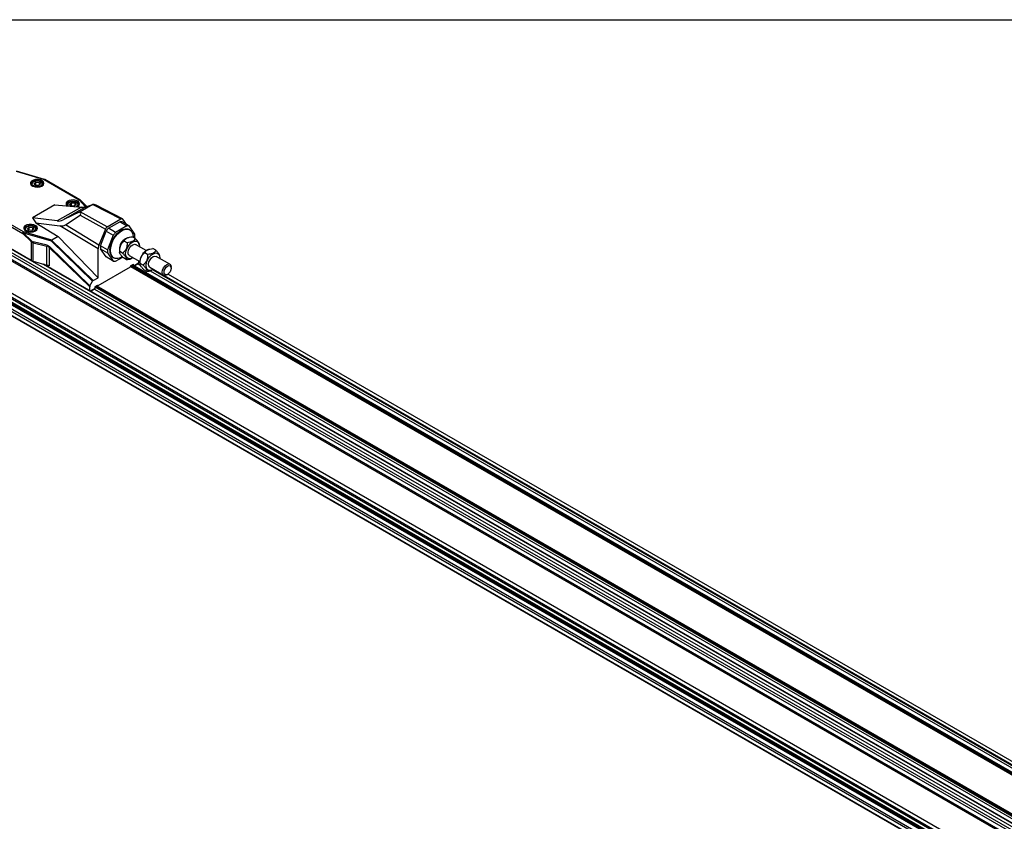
# Model space of a CAD drawing. Header units: millimetres. Extents: x 16 to 683, y 16 to 524.
# Tile 7 of 11: x 395 to 510, y 430 to 524. Entities that reach past the tile are written whole.
import ezdxf

# ---------------------------------------------------------------- set-up
doc = ezdxf.new("R2010")
doc.units = ezdxf.units.MM
doc.header["$LTSCALE"] = 2.5
doc.layers.add('TEXT', color=140, linetype='Continuous', lineweight=25)

msp = doc.modelspace()

# ---------------------------------------------------------------- linework, layer by layer
for p, q in [((394.498, 506.187), (397.777, 505.225)), ((397.818, 505.246), (394.557, 506.203)), ((381.202, 504.457), (666.125, 339.975)), ((396.285, 504.651), (396.285, 504.632)), ((396.545, 504.963), (396.483, 504.927)), ((396.59, 504.747), (396.81, 504.921)), ((396.741, 504.549), (396.59, 504.747)), ((397.112, 504.526), (396.741, 504.549)), ((396.81, 504.921), (397.181, 504.898)), ((396.81, 504.545), (396.81, 504.921)), ((397.332, 504.7), (397.112, 504.526)), ((397.181, 504.898), (397.332, 504.7)), ((397.181, 504.898), (397.181, 504.581)), ((397.439, 504.927), (397.377, 504.963)), ((397.637, 504.632), (397.637, 504.651)), ((397.777, 505.225), (401.864, 502.866)), ((401.937, 502.873), (397.85, 505.232)), ((381.082, 504.148), (666.005, 339.666)), ((381.082, 503.824), (666.005, 339.341)), ((381.082, 503.175), (666.005, 338.693)), ((381.155, 503.782), (666.036, 339.323)), ((381.155, 503.301), (666.036, 338.843)), ((399.031, 502.263), (396.418, 500.755)), ((399.031, 502.263), (402.132, 502.021)), ((402.132, 502.021), (399.31, 500.392)), ((402.618, 502.048), (399.982, 500.526)), ((400.444, 502.25), (400.444, 502.231)), ((400.704, 502.562), (400.642, 502.526)), ((400.749, 502.345), (400.969, 502.519)), ((400.9, 502.148), (400.749, 502.345)), ((401.272, 502.125), (400.9, 502.148)), ((400.969, 502.519), (401.341, 502.496)), ((400.969, 502.144), (400.969, 502.519)), ((401.492, 502.299), (401.272, 502.125)), ((401.341, 502.496), (401.492, 502.299)), ((401.341, 502.496), (401.341, 502.18)), ((401.599, 502.526), (401.536, 502.562)), ((401.797, 502.231), (401.797, 502.25)), ((401.864, 502.866), (402.591, 502.04)), ((402.659, 502.062), (401.961, 502.855)), ((402.744, 502.091), (401.961, 502.855)), ((402.745, 502.091), (401.966, 502.851)), ((403.439, 502.323), (401.966, 501.473)), ((402.618, 502.048), (403.458, 502.334)), ((403.439, 502.323), (406.735, 500.625)), ((406.906, 500.645), (403.855, 502.218)), ((391.184, 501.299), (395.271, 498.94)), ((395.375, 499.12), (391.288, 501.479)), ((396.418, 500.755), (396.812, 500.195)), ((399.31, 500.392), (396.418, 500.755)), ((401.946, 501.462), (399.982, 500.526)), ((400.245, 499.936), (401.968, 501.089)), ((405.134, 499.701), (401.966, 501.473)), ((401.968, 501.089), (404.92, 499.438)), ((395.776, 499.717), (395.713, 499.681)), ((395.82, 499.5), (396.04, 499.674)), ((396.04, 499.674), (396.412, 499.651)), ((396.04, 499.298), (396.04, 499.674)), ((396.412, 499.651), (396.563, 499.454)), ((396.412, 499.651), (396.412, 499.334)), ((396.67, 499.681), (396.608, 499.717)), ((396.812, 500.195), (399.405, 498.59)), ((396.812, 500.195), (399.614, 499.843)), ((404.078, 497.132), (399.614, 499.843)), ((404.167, 497.554), (400.245, 499.936)), ((405.134, 499.701), (406.735, 500.625)), ((405.268, 499.542), (406.602, 500.312)), ((407.434, 499.832), (406.099, 499.062)), ((406.602, 500.312), (407.434, 499.832)), ((407.694, 499.809), (406.862, 500.289)), ((407.43, 499.961), (406.949, 500.609)), ((408.361, 498.86), (407.694, 499.809)), ((381.082, 499.429), (666.005, 334.946)), ((381.082, 498.78), (666.005, 334.298)), ((381.155, 499.387), (666.036, 334.928)), ((381.155, 498.906), (666.036, 334.448)), ((396.24, 495.787), (390.216, 499.264)), ((395.271, 498.94), (396.24, 497.995)), ((396.294, 498.079), (395.325, 499.024)), ((395.325, 499.024), (398.582, 498.068)), ((398.655, 498.157), (395.375, 499.12)), ((395.515, 499.405), (395.515, 499.386)), ((395.971, 499.303), (395.82, 499.5)), ((396.343, 499.28), (395.971, 499.303)), ((396.563, 499.454), (396.343, 499.28)), ((396.868, 499.386), (396.868, 499.405)), ((399.405, 498.59), (398.655, 498.157)), ((404.078, 493.771), (399.405, 498.59)), ((404.92, 499.438), (404.167, 497.554)), ((404.34, 497.499), (405.007, 499.219)), ((405.007, 499.219), (405.839, 498.738)), ((405.839, 498.738), (405.172, 497.019)), ((406.099, 499.062), (405.268, 499.542)), ((407.542, 498.441), (407.488, 498.421)), ((407.77, 499.36), (407.708, 499.396)), ((408.405, 498.355), (408.071, 498.548)), ((408.319, 498.405), (408.361, 498.513)), ((396.24, 497.995), (396.24, 495.787)), ((396.499, 497.963), (396.481, 497.968)), ((396.485, 497.862), (398.104, 497.462)), ((396.485, 495.687), (396.485, 497.862)), ((398.118, 497.563), (396.499, 497.963)), ((398.104, 495.242), (398.104, 497.462)), ((403.084, 492.7), (398.35, 497.316)), ((398.35, 497.316), (398.35, 495.143)), ((403.114, 492.808), (398.404, 497.4)), ((398.582, 498.068), (403.417, 493.353)), ((398.649, 498.153), (403.491, 493.432)), ((405.172, 497.019), (404.34, 497.499)), ((407.446, 497.862), (407.112, 498.055)), ((409.677, 496.935), (408.444, 497.646)), ((408.866, 497.626), (408.846, 497.74)), ((404.078, 493.771), (404.078, 497.132)), ((405.007, 496.203), (404.34, 497.152)), ((404.34, 497.152), (405.172, 496.672)), ((405.839, 495.723), (405.007, 496.203)), ((405.172, 496.672), (405.839, 495.723)), ((405.825, 496.136), (405.888, 496.1)), ((406.099, 495.7), (406.936, 496.183)), ((406.56, 496.813), (406.579, 496.703)), ((406.921, 496.63), (406.587, 496.823)), ((407.709, 496.373), (408.942, 495.661)), ((409.838, 496.482), (409.503, 496.675)), ((409.934, 497.061), (409.88, 497.04)), ((410.797, 496.974), (410.462, 497.167)), ((412.437, 495.341), (410.836, 496.266)), ((411.257, 496.245), (411.238, 496.36)), ((396.485, 495.687), (398.104, 495.242)), ((397.668, 495.362), (666.48, 340.18)), ((666.509, 340.183), (397.733, 495.344)), ((407.817, 495.017), (404.053, 492.844)), ((407.355, 495.891), (407.021, 496.084)), ((408.147, 496.12), (407.791, 495.915)), ((407.791, 495.976), (407.791, 495.915)), ((407.859, 495.142), (408.204, 495.341)), ((407.859, 495.142), (407.859, 495.089)), ((407.859, 495.094), (668.07, 344.878)), ((407.859, 495.091), (668.067, 344.876)), ((407.88, 495.154), (668.132, 344.914)), ((407.883, 495.998), (407.937, 496.018)), ((407.963, 495.202), (668.216, 344.962)), ((408.075, 495.267), (668.328, 345.026)), ((668.345, 345.036), (408.092, 495.277)), ((408.204, 495.213), (408.204, 495.341)), ((408.786, 495.462), (408.28, 495.169)), ((408.323, 495.144), (408.756, 495.394)), ((408.752, 495.392), (408.992, 495.254)), ((408.786, 495.751), (408.786, 495.462)), ((408.786, 495.673), (408.94, 495.584)), ((408.952, 495.433), (408.97, 495.323)), ((409.313, 495.25), (408.978, 495.443)), ((410.101, 494.992), (411.702, 494.068)), ((412.59, 494.885), (412.59, 495.005)), ((388.536, 494.081), (656.289, 339.511)), ((388.547, 493.975), (656.11, 339.514)), ((409.747, 494.511), (409.412, 494.704)), ((410.145, 494.588), (668.775, 345.285)), ((410.275, 494.617), (410.329, 494.638)), ((410.467, 494.703), (669.035, 345.435)), ((411.785, 494.038), (669.118, 345.483)), ((412.07, 494.104), (412.174, 494.164)), ((412.223, 494.196), (672.747, 343.798)), ((403.084, 492.256), (403.084, 492.7)), ((403.114, 492.808), (403.417, 493.353)), ((403.491, 493.432), (404.078, 493.771)), ((403.666, 492.722), (404.011, 492.921)), ((403.666, 492.722), (403.666, 492.506)), ((403.666, 492.716), (664.068, 342.389)), ((403.744, 492.767), (664.11, 342.461)), ((403.856, 492.832), (664.166, 342.558)), ((664.174, 342.573), (403.873, 492.842)), ((403.948, 492.885), (404.023, 492.841)), ((404.011, 492.868), (403.966, 492.895)), ((404.011, 492.868), (404.011, 492.921)), ((389.316, 492.02), (654.897, 338.703)), ((389.359, 492.045), (654.94, 338.728)), ((389.775, 492.285), (655.128, 339.1)), ((389.983, 492.405), (655.276, 339.255)), ((390.915, 492.407), (655.823, 339.479)), ((390.962, 492.5), (655.988, 339.504)), ((403.666, 492.506), (403.158, 492.212)), ((403.201, 492.188), (403.636, 492.438)), ((403.631, 492.436), (663.938, 342.164))]:
    msp.add_line(p, q)
at = {"flags": 128}
for points in [[(397.52, 504.473), (397.684, 504.611), (397.751, 504.774), (397.711, 504.94), (397.569, 505.087), (397.346, 505.194), (397.07, 505.247), (396.78, 505.24), (396.514, 505.172), (396.309, 505.053), (396.191, 504.9), (396.178, 504.732), (396.27, 504.573), (396.456, 504.444), (396.71, 504.363), (396.998, 504.34), (397.28, 504.378), (397.52, 504.473)], [(397.483, 504.453), (397.6, 504.562), (397.652, 504.714), (397.6, 504.867), (397.45, 504.996), (397.226, 505.083), (396.961, 505.113), (396.697, 505.083), (396.472, 504.996), (396.322, 504.867), (396.27, 504.714), (396.322, 504.562), (396.439, 504.453)], [(396.723, 505.034), (396.947, 505.063), (397.173, 505.04), (397.367, 504.969), (397.499, 504.861), (397.549, 504.731), (397.51, 504.601), (397.387, 504.489), (397.199, 504.413), (396.975, 504.384), (396.749, 504.407), (396.555, 504.478), (396.423, 504.586), (396.373, 504.715), (396.412, 504.846), (396.535, 504.958), (396.723, 505.034)], [(397.777, 505.225), (397.784, 505.232), (397.791, 505.238), (397.798, 505.242), (397.804, 505.245), (397.81, 505.247), (397.816, 505.246), (397.818, 505.246)], [(401.655, 502.058), (401.679, 502.072), (401.844, 502.21), (401.91, 502.373), (401.87, 502.539), (401.729, 502.686), (401.505, 502.793), (401.23, 502.846), (400.939, 502.839), (400.674, 502.771), (400.468, 502.652), (400.351, 502.499), (400.338, 502.331), (400.43, 502.172), (400.45, 502.152)], [(401.652, 502.058), (401.759, 502.16), (401.812, 502.313), (401.759, 502.466), (401.609, 502.595), (401.385, 502.682), (401.12, 502.712), (400.856, 502.682), (400.632, 502.595), (400.482, 502.466), (400.429, 502.313), (400.482, 502.16), (400.491, 502.149)], [(400.626, 502.138), (400.582, 502.185), (400.532, 502.314), (400.572, 502.445), (400.695, 502.557), (400.883, 502.633)], [(400.883, 502.633), (401.107, 502.662), (401.333, 502.639), (401.526, 502.568), (401.658, 502.46), (401.709, 502.33), (401.669, 502.2), (401.546, 502.088), (401.513, 502.069)], [(401.966, 502.851), (401.966, 502.852), (401.961, 502.855)], [(396.751, 499.226), (396.915, 499.364), (396.981, 499.528), (396.941, 499.694), (396.8, 499.84), (396.576, 499.948), (396.301, 500.001), (396.011, 499.993), (395.745, 499.925), (395.539, 499.807), (395.422, 499.653), (395.409, 499.486), (395.501, 499.327), (395.686, 499.198), (395.94, 499.116), (396.228, 499.093), (396.511, 499.131), (396.751, 499.226)], [(396.713, 499.206), (396.83, 499.315), (396.883, 499.468), (396.83, 499.62), (396.68, 499.75), (396.456, 499.836), (396.192, 499.867), (395.927, 499.836), (395.703, 499.75), (395.553, 499.62), (395.5, 499.468), (395.553, 499.315), (395.67, 499.206)], [(395.954, 499.787), (396.178, 499.816), (396.404, 499.793), (396.598, 499.723), (396.73, 499.614), (396.78, 499.485), (396.74, 499.354), (396.617, 499.242), (396.429, 499.166), (396.205, 499.137), (395.979, 499.16), (395.785, 499.231), (395.654, 499.339), (395.603, 499.469), (395.643, 499.599), (395.766, 499.711), (395.954, 499.787)], [(405.436, 496.998), (405.474, 497.388), (405.588, 497.8), (405.77, 498.21), (406.01, 498.594), (406.295, 498.931), (406.606, 499.199), (406.927, 499.384), (407.239, 499.476), (407.523, 499.467), (407.708, 499.396)], [(405.498, 496.962), (405.537, 497.352), (405.65, 497.764), (405.833, 498.174), (406.073, 498.558), (406.357, 498.895), (406.669, 499.163), (406.989, 499.348), (407.301, 499.44), (407.585, 499.431), (407.825, 499.324), (408.008, 499.125), (408.121, 498.844), (408.16, 498.498), (408.16, 498.497)], [(407.277, 496.598), (407.33, 496.912), (407.455, 497.235), (407.642, 497.536), (407.871, 497.785), (408.121, 497.959), (408.366, 498.039), (408.582, 498.019), (408.75, 497.9), (408.851, 497.694), (408.877, 497.421), (408.875, 497.398)], [(407.709, 496.373), (407.69, 496.385), (407.586, 496.527), (407.558, 496.743), (407.608, 496.999), (407.73, 497.256), (407.904, 497.477), (408.105, 497.626), (408.302, 497.681), (408.444, 497.646)], [(406.88, 496.224), (406.669, 496.112), (406.357, 496.02), (406.073, 496.029), (405.833, 496.136), (405.65, 496.335), (405.537, 496.616), (405.498, 496.962)], [(408.14, 496.124), (408.033, 496.061), (407.788, 495.98), (407.571, 496), (407.404, 496.119), (407.303, 496.325), (407.277, 496.598)], [(409.669, 495.218), (409.721, 495.531), (409.847, 495.854), (410.034, 496.155), (410.263, 496.404), (410.512, 496.578), (410.757, 496.658), (410.974, 496.638), (411.141, 496.519), (411.243, 496.313), (411.268, 496.04), (411.267, 496.017)], [(410.101, 494.992), (410.081, 495.005), (409.978, 495.147), (409.949, 495.362), (410, 495.618), (410.122, 495.876), (410.296, 496.096), (410.497, 496.245), (410.693, 496.3), (410.836, 496.266)], [(410.532, 494.743), (410.425, 494.68), (410.18, 494.599), (409.963, 494.62), (409.796, 494.739), (409.694, 494.945), (409.669, 495.218)], [(411.55, 494.404), (411.59, 494.657), (411.702, 494.917), (411.871, 495.144), (412.07, 495.305), (412.269, 495.374), (412.438, 495.341), (412.55, 495.212), (412.59, 495.005), (412.59, 495.005)], [(411.758, 494.404), (411.79, 494.606), (411.88, 494.814), (412.015, 494.996), (412.174, 495.125), (412.333, 495.18), (412.468, 495.154), (412.558, 495.05), (412.59, 494.885), (412.558, 494.682), (412.468, 494.475), (412.333, 494.293), (412.174, 494.164), (412.015, 494.109), (411.88, 494.135), (411.79, 494.239), (411.758, 494.404)], [(412.07, 494.104), (412.07, 494.104), (411.871, 494.035), (411.702, 494.068), (411.59, 494.197), (411.55, 494.404)]]:
    msp.add_lwpolyline(points, dxfattribs=at)
for centre, radius, start, end in [((396.62, 504.622), 0.335, 114.27384, 178.763), ((397.326, 504.638), 0.311, 358.43036, 68.53279), ((397.82, 505.165), 0.074, 65.69288, 125.61758), ((397.777, 505.105), 0.147, 60.00269, 73.63968), ((400.78, 502.221), 0.335, 114.27377, 178.76386), ((401.485, 502.237), 0.311, 358.4295, 68.53288), ((401.907, 502.806), 0.074, 65.69288, 125.61758), ((401.901, 502.76), 0.112, 57.42712, 109.48963), ((401.864, 502.746), 0.147, 45.72269, 60.00269), ((395.851, 499.376), 0.335, 114.2738, 178.76343), ((396.556, 499.392), 0.311, 358.42993, 68.53284), ((406.651, 499.399), 0.914, 76.68177, 93.0992), ((407.483, 498.919), 0.914, 76.68177, 93.0992), ((395.497, 498.929), 0.226, 122.60548, 177.39452), ((395.527, 498.834), 0.277, 136.66806, 157.49354), ((395.593, 498.946), 0.279, 141.52258, 163.88334), ((407.983, 497.093), 3.656, 137.95135, 144.4595), ((408.814, 496.613), 3.656, 137.95135, 144.4595), ((406.235, 498.686), 2.133, 355.33759, 4.66241), ((396.496, 497.889), 0.277, 136.66806, 157.49354), ((396.804, 497.861), 0.34, 161.71451, 178.8274), ((396.831, 497.867), 0.346, 163.9077, 180.77215), ((406.466, 497.326), 2.133, 175.33759, 184.66241), ((407.85, 497.14), 1.301, 116.27097, 183.7344), ((408.157, 496.963), 1.604, 114.63785, 185.36753), ((407.298, 496.846), 2.133, 175.33759, 184.66241), ((406.342, 496.889), 0.913, 173.14287, 235.54495), ((410.548, 495.583), 1.604, 114.63785, 185.36753), ((396.753, 496.696), 1.045, 240.55474, 255.1159), ((397.836, 494.233), 1.045, 60.55474, 75.1159), ((406.05, 496.613), 0.914, 256.68177, 273.0992), ((407.768, 495.093), 0.0904, 302.60548, 357.39452), ((408.714, 495.454), 0.0725, 305.01333, 6.29885), ((404.037, 492.864), 0.0257, 170.78596, 309.20329), ((403.596, 492.497), 0.0705, 304.05635, 7.25583)]:
    msp.add_arc(centre, radius, start, end)
for centre, major_axis, ratio, start_param, end_param in [((399.202, 503.465), (3.535, -1.323), 0.1697827, 5.7500595, 6.0790491), ((402.739, 502.396), (1.141, -0.201), 0.0703793, 0.222361, 0.901667), ((401.293, 501.561), (0.726, -0.419), 0.4210265, 6.0786393, 7.0300097), ((400.654, 504.303), (1.547, 3.86), 0.437934, 3.255825, 3.5848146), ((398.642, 501.173), (1.717, -1.123), 0.4290434, 5.5623028, 6.1027695), ((405.134, 499.413), (0.176, 0.306), 0.5777797, 0.7852469, 1.8145493), ((406.735, 500.336), (0.176, 0.306), 0.5769834, 6.0384415, 7.067744), ((398.632, 498.043), (0.076, 0.13), 0.3640472, 0.8139452, 1.5993434), ((399.055, 497.919), (0.412, -0.226), 0.2322784, 3.0019732, 3.0551138), ((404.702, 497.492), (0.442, 0.764), 0.5775765, 1.8160405, 2.3565072), ((403.188, 492.76), (0.069, 0.135), 0.575569, 1.5148455, 2.3002436), ((403.491, 493.305), (0.069, 0.135), 0.575569, 0.7294473, 1.5148455)]:
    msp.add_ellipse(centre, major_axis=major_axis, ratio=ratio, start_param=start_param, end_param=end_param)
for points, knots in [([(403.458, 502.334), (403.455, 502.333), (403.449, 502.329), (403.442, 502.325), (403.439, 502.323)], [0, 0, 0, 0, 0.5004065, 1, 1, 1, 1]), ([(401.966, 501.473), (401.963, 501.471), (401.956, 501.467), (401.949, 501.464), (401.946, 501.462)], [0, 0, 0, 0, 0.4995935, 1, 1, 1, 1]), ([(407.112, 498.055), (407.139, 498.119), (407.176, 498.18), (407.252, 498.266), (407.281, 498.294), (407.35, 498.346), (407.389, 498.371), (407.473, 498.415), (407.52, 498.434), (407.621, 498.469), (407.673, 498.483), (407.836, 498.52), (407.952, 498.537), (408.071, 498.548)], [0, 0, 0, 0, 0.25, 0.25, 0.375, 0.375, 0.5, 0.5, 0.625, 0.625, 0.75, 0.75, 1, 1, 1, 1]), ([(396.464, 497.868), (396.452, 497.872), (396.429, 497.879), (396.395, 497.893), (396.362, 497.909), (396.33, 497.927), (396.298, 497.948), (396.268, 497.97), (396.249, 497.987), (396.24, 497.995)], [0, 0, 0, 0, 0.1399525, 0.2804829, 0.4218299, 0.5642286, 0.7079086, 0.8530935, 1, 1, 1, 1]), ([(398.35, 497.316), (398.314, 497.353), (398.275, 497.384), (398.234, 497.409), (398.193, 497.433), (398.15, 497.451), (398.104, 497.462)], [3.11470228, 3.11470228, 3.11470228, 3.11470228, 3.28558048, 3.28558048, 3.28558048, 3.45645868, 3.45645868, 3.45645868, 3.45645868]), ([(398.118, 497.563), (398.171, 497.55), (398.222, 497.529), (398.27, 497.502), (398.317, 497.475), (398.362, 497.441), (398.404, 497.4)], [3.11470228, 3.11470228, 3.11470228, 3.11470228, 3.28558048, 3.28558048, 3.28558048, 3.45645868, 3.45645868, 3.45645868, 3.45645868]), ([(406.587, 496.823), (406.581, 496.943), (406.584, 497.062), (406.606, 497.24), (406.617, 497.299), (406.647, 497.417), (406.666, 497.474), (406.713, 497.584), (406.74, 497.636), (406.802, 497.736), (406.836, 497.782), (406.945, 497.912), (407.026, 497.987), (407.112, 498.055)], [0, 0, 0, 0, 0.25, 0.25, 0.375, 0.375, 0.5, 0.5, 0.625, 0.625, 0.75, 0.75, 1, 1, 1, 1]), ([(407.446, 497.862), (407.451, 497.743), (407.449, 497.624), (407.426, 497.446), (407.416, 497.386), (407.385, 497.268), (407.366, 497.211), (407.32, 497.102), (407.292, 497.049), (407.23, 496.949), (407.196, 496.903), (407.088, 496.773), (407.006, 496.698), (406.921, 496.63)], [0, 0, 0, 0, 0.25, 0.25, 0.375, 0.375, 0.5, 0.5, 0.625, 0.625, 0.75, 0.75, 1, 1, 1, 1]), ([(408.405, 498.355), (408.377, 498.292), (408.341, 498.231), (408.265, 498.145), (408.235, 498.117), (408.167, 498.064), (408.128, 498.04), (408.043, 497.996), (407.997, 497.976), (407.896, 497.942), (407.844, 497.927), (407.68, 497.89), (407.564, 497.874), (407.446, 497.862)], [0, 0, 0, 0, 0.25, 0.25, 0.375, 0.375, 0.5, 0.5, 0.625, 0.625, 0.75, 0.75, 1, 1, 1, 1]), ([(408.83, 497.738), (408.832, 497.759), (408.836, 497.815), (408.714, 498.007), (408.549, 498.203), (408.432, 498.327), (408.405, 498.355)], [0, 0, 0, 0, 0.1823007, 0.496159, 0.8853591, 1, 1, 1, 1]), ([(407.021, 496.084), (406.943, 496.166), (406.87, 496.247), (406.773, 496.363), (406.743, 496.402), (406.688, 496.476), (406.665, 496.511), (406.626, 496.577), (406.611, 496.608), (406.588, 496.664), (406.581, 496.689), (406.569, 496.757), (406.574, 496.793), (406.587, 496.823)], [0, 0, 0, 0, 0.25, 0.25, 0.375, 0.375, 0.5, 0.5, 0.625, 0.625, 0.75, 0.75, 1, 1, 1, 1]), ([(406.921, 496.63), (406.999, 496.548), (407.072, 496.468), (407.169, 496.351), (407.199, 496.313), (407.253, 496.238), (407.277, 496.203), (407.315, 496.137), (407.331, 496.107), (407.353, 496.051), (407.36, 496.026), (407.372, 495.958), (407.367, 495.921), (407.355, 495.891)], [0, 0, 0, 0, 0.25, 0.25, 0.375, 0.375, 0.5, 0.5, 0.625, 0.625, 0.75, 0.75, 1, 1, 1, 1]), ([(408.978, 495.443), (408.973, 495.562), (408.975, 495.681), (408.998, 495.859), (409.009, 495.918), (409.039, 496.036), (409.058, 496.094), (409.104, 496.203), (409.132, 496.255), (409.194, 496.355), (409.228, 496.402), (409.337, 496.531), (409.418, 496.607), (409.503, 496.675)], [0, 0, 0, 0, 0.25, 0.25, 0.375, 0.375, 0.5, 0.5, 0.625, 0.625, 0.75, 0.75, 1, 1, 1, 1]), ([(409.838, 496.482), (409.843, 496.362), (409.841, 496.243), (409.818, 496.065), (409.807, 496.006), (409.777, 495.888), (409.758, 495.83), (409.711, 495.721), (409.684, 495.669), (409.622, 495.569), (409.588, 495.523), (409.479, 495.393), (409.398, 495.317), (409.313, 495.25)], [0, 0, 0, 0, 0.25, 0.25, 0.375, 0.375, 0.5, 0.5, 0.625, 0.625, 0.75, 0.75, 1, 1, 1, 1]), ([(409.503, 496.675), (409.531, 496.738), (409.567, 496.799), (409.644, 496.885), (409.673, 496.913), (409.742, 496.966), (409.78, 496.99), (409.865, 497.034), (409.912, 497.053), (410.012, 497.088), (410.065, 497.102), (410.228, 497.14), (410.344, 497.156), (410.462, 497.167)], [0, 0, 0, 0, 0.25, 0.25, 0.375, 0.375, 0.5, 0.5, 0.625, 0.625, 0.75, 0.75, 1, 1, 1, 1]), ([(410.797, 496.974), (410.769, 496.911), (410.733, 496.85), (410.656, 496.764), (410.627, 496.736), (410.558, 496.683), (410.52, 496.659), (410.435, 496.615), (410.388, 496.596), (410.288, 496.561), (410.235, 496.547), (410.072, 496.509), (409.956, 496.493), (409.838, 496.482)], [0, 0, 0, 0, 0.25, 0.25, 0.375, 0.375, 0.5, 0.5, 0.625, 0.625, 0.75, 0.75, 1, 1, 1, 1]), ([(411.222, 496.357), (411.223, 496.378), (411.227, 496.435), (411.106, 496.626), (410.94, 496.822), (410.823, 496.946), (410.797, 496.974)], [0, 0, 0, 0, 0.1823007, 0.496159, 0.8853591, 1, 1, 1, 1]), ([(407.355, 495.891), (407.543, 495.908), (407.74, 495.926), (407.875, 495.997), (407.882, 496.001)], [0, 0, 0, 0, 0.9498066, 1, 1, 1, 1]), ([(409.412, 494.704), (409.334, 494.786), (409.261, 494.866), (409.164, 494.983), (409.134, 495.021), (409.08, 495.095), (409.056, 495.131), (409.018, 495.196), (409.002, 495.227), (408.98, 495.283), (408.973, 495.308), (408.961, 495.376), (408.966, 495.412), (408.978, 495.443)], [0, 0, 0, 0, 0.25, 0.25, 0.375, 0.375, 0.5, 0.5, 0.625, 0.625, 0.75, 0.75, 1, 1, 1, 1]), ([(409.313, 495.25), (409.39, 495.167), (409.464, 495.087), (409.56, 494.97), (409.59, 494.932), (409.645, 494.858), (409.668, 494.822), (409.707, 494.757), (409.722, 494.726), (409.745, 494.67), (409.752, 494.645), (409.764, 494.577), (409.759, 494.541), (409.747, 494.511)], [0, 0, 0, 0, 0.25, 0.25, 0.375, 0.375, 0.5, 0.5, 0.625, 0.625, 0.75, 0.75, 1, 1, 1, 1]), ([(409.747, 494.511), (409.934, 494.528), (410.132, 494.546), (410.267, 494.616), (410.274, 494.62)], [0, 0, 0, 0, 0.9498066, 1, 1, 1, 1])]:
    msp.add_open_spline(points, degree=3, knots=knots)
for points in [[(396.294, 498.079), (396.349, 498.026), (396.412, 497.988), (396.481, 497.968)], [(396.485, 497.862), (396.478, 497.864), (396.471, 497.866), (396.464, 497.868)], [(398.118, 497.563), (398.108, 497.528), (398.103, 497.492), (398.104, 497.462)], [(398.35, 497.316), (398.358, 497.341), (398.378, 497.372), (398.404, 497.4)]]:
    msp.add_open_spline(points, degree=3)
at = {"layer": 'TEXT'}
msp.add_line((15.875, 523.875), (682.625, 523.875), dxfattribs=at)

doc.saveas('drawing.dxf')
